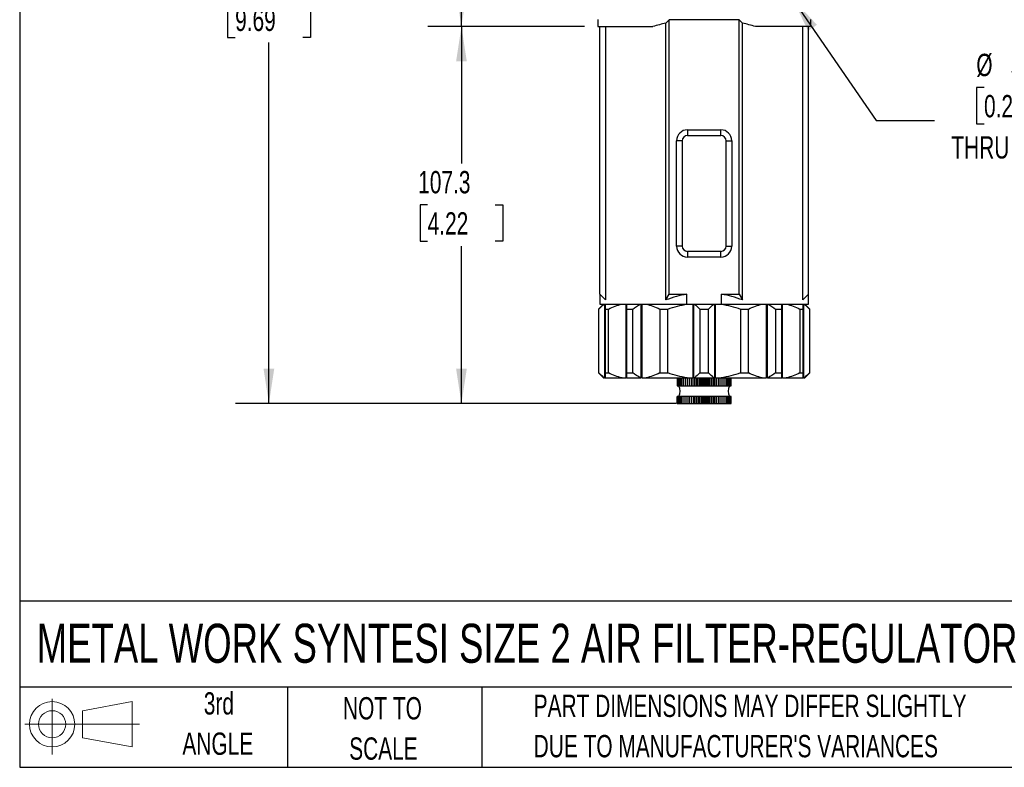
# Model space of a CAD drawing. Header units: millimetres. Extents: x 19 to 819, y 19 to 629.
# Tile 1 of 7: x 19 to 299, y 19 to 232. Entities that reach past the tile are written whole.
import ezdxf

# ---------------------------------------------------------------- set-up
doc = ezdxf.new("R2010")
doc.units = ezdxf.units.MM
doc.header["$LTSCALE"] = 3
doc.layers.add('DIMENSIONS', color=140, linetype='Continuous', lineweight=25)
doc.layers.add('TEXT', color=140, linetype='Continuous', lineweight=25)
doc.layers.add('SLD-DEFPOINTS', color=7, linetype='Continuous')
doc.styles.add('SLDTEXTSTYLE0', font='TXT', dxfattribs={"width": 0.7})
doc.dimstyles.new('SLDDIMSTYLE0', dxfattribs={"dimtxt": 6.474023, "dimasz": 9.906, "dimexe": 0, "dimexo": 0.0625, "dimgap": 1.618506, "dimtad": 0, "dimtih": 1, "dimtoh": 1, "dimrnd": 1e-09, "dimzin": 12, "dimdsep": 46, "dimtxsty": 'SLDTEXTSTYLE0', "dimsah": 1, "dimcen": 0.09, "dimadec": 0, "dimazin": 3, "dimtfac": 1, "dimtofl": 0, "dimtmove": 0, "dimatfit": 3, "dimfxl": 0, "dimfrac": 2, "dimtolj": 1, "dimtzin": 12, "dimarcsym": 0})
doc.dimstyles.new('SLDDIMSTYLE3', dxfattribs={"dimtxt": 6.474023, "dimasz": 9.906, "dimexe": 0, "dimexo": 0.0625, "dimgap": 1.618506, "dimtad": 0, "dimtih": 1, "dimtoh": 1, "dimrnd": 1e-09, "dimzin": 12, "dimdsep": 46, "dimtxsty": 'SLDTEXTSTYLE0', "dimsah": 1, "dimcen": 0, "dimadec": 0, "dimazin": 3, "dimtfac": 1, "dimtofl": 0, "dimtmove": 0, "dimatfit": 3, "dimfxl": 0, "dimfrac": 2, "dimtolj": 1, "dimtzin": 12, "dimarcsym": 0})

# ---------------------------------------------------------------- blocks, each defined once
blk = doc.blocks.new('Block11')
at = {"color": 7, "linetype": 'Continuous', "lineweight": 18}
for p, q in [((7.77, 15.93), (7.77, 0)), ((16.44, 12.5), (30.53, 15.1)), ((30.53, 15.1), (30.53, 2.19)), ((16.44, 4.79), (16.44, 12.5)), ((0, 8.65), (32.62, 8.65)), ((16.44, 4.79), (30.53, 2.19))]:
    blk.add_line(p, q, dxfattribs=at)
for radius in [6.45, 3.86]:
    blk.add_circle((7.77, 8.65), radius, dxfattribs=at)
blk = doc.blocks.new('Block12')
at = {"layer": 'SLD-DEFPOINTS'}
blk.add_blockref('Block11', (0, 0), dxfattribs=at)
blk = doc.blocks.new('SW_NOTE_0_2')
at = {"layer": 'TEXT', "color": 0, "char_height": 6.35, "attachment_point": 1, "style": 'SLDTEXTSTYLE0'}
for s, insert in [('PART DIMENSIONS MAY DIFFER SLIGHTLY', (0, 8.19)), ("DUE TO MANUFACTURER'S VARIANCES", (0, -3.28))]:
    blk.add_mtext(s, dxfattribs=dict(at, insert=insert))
blk = doc.blocks.new('SW_NOTE_0_3')
at = {"layer": 'TEXT', "color": 0, "char_height": 6.35, "attachment_point": 2, "style": 'SLDTEXTSTYLE0'}
for s, insert in [('NOT TO', (15.78, 8.19)), ('SCALE', (16.06, -3.28))]:
    blk.add_mtext(s, dxfattribs=dict(at, insert=insert))
blk = doc.blocks.new('SW_NOTE_0_4')
at = {"layer": 'TEXT', "color": 0, "char_height": 6.35, "attachment_point": 2, "style": 'SLDTEXTSTYLE0'}
for s, insert in [('3rd', (6.95, 8.19)), ('ANGLE', (6.65, -3.28))]:
    blk.add_mtext(s, dxfattribs=dict(at, insert=insert))
blk = doc.blocks.new('_D')
at = {"layer": 'DIMENSIONS'}
for p, q in [((179.62, 300.63), (135.27, 300.63)), ((144.79, 300.63), (144.79, 277.04)), ((135.17, 265.3), (133, 265.3)), ((133, 265.3), (133, 255.01)), ((154.41, 265.3), (156.59, 265.3)), ((156.59, 265.3), (156.59, 255.01)), ((133, 255.01), (135.17, 255.01)), ((144.79, 229.93), (144.79, 253.56)), ((156.59, 255.01), (154.41, 255.01)), ((179.82, 229.93), (135.27, 229.93))]:
    blk.add_line(p, q, dxfattribs=at)
for points in [[(144.79, 300.63), (143.27, 290.73), (146.32, 290.73)], [(144.79, 229.93), (146.32, 239.84), (143.27, 239.84)]]:
    blk.add_solid(points, dxfattribs=at)
at = {"layer": 'DIMENSIONS', "char_height": 6.35, "attachment_point": 1, "style": 'SLDTEXTSTYLE0'}
for s, insert in [('70.7', (135.17, 274.94)), ('2.78', (135.17, 263.2))]:
    blk.add_mtext(s, dxfattribs=dict(at, insert=insert))
blk = doc.blocks.new('_D_1')
at = {"layer": 'DIMENSIONS'}
for p, q in [((179.82, 229.93), (135.27, 229.93)), ((144.79, 229.93), (144.79, 190.92)), ((135.17, 179.18), (133, 179.18)), ((133, 179.18), (133, 168.89)), ((154.41, 179.18), (156.59, 179.18)), ((156.59, 179.18), (156.59, 168.89)), ((133, 168.89), (135.17, 168.89)), ((156.59, 168.89), (154.41, 168.89)), ((144.79, 122.63), (144.79, 167.44)), ((205.91, 122.63), (135.27, 122.63))]:
    blk.add_line(p, q, dxfattribs=at)
for points in [[(144.79, 229.93), (143.27, 220.03), (146.32, 220.03)], [(144.79, 122.63), (146.32, 132.54), (143.27, 132.54)]]:
    blk.add_solid(points, dxfattribs=at)
at = {"layer": 'DIMENSIONS', "char_height": 6.35, "attachment_point": 1, "style": 'SLDTEXTSTYLE0'}
for s, insert in [('107.3', (132.48, 188.82)), ('4.22', (135.17, 177.08))]:
    blk.add_mtext(s, dxfattribs=dict(at, insert=insert))
blk = doc.blocks.new('_D_2')
at = {"layer": 'DIMENSIONS'}
for p, q in [((207, 368.83), (80.46, 368.83)), ((89.99, 368.83), (89.99, 248.88)), ((80.37, 237.14), (78.2, 237.14)), ((78.2, 237.14), (78.2, 226.85)), ((99.61, 237.14), (101.78, 237.14)), ((101.78, 237.14), (101.78, 226.85)), ((78.2, 226.85), (80.37, 226.85)), ((89.99, 122.63), (89.99, 225.4)), ((101.78, 226.85), (99.61, 226.85)), ((202.68, 122.63), (80.46, 122.63))]:
    blk.add_line(p, q, dxfattribs=at)
for points in [[(89.99, 368.83), (88.46, 358.93), (91.51, 358.93)], [(89.99, 122.63), (91.51, 132.54), (88.46, 132.54)]]:
    blk.add_solid(points, dxfattribs=at)
at = {"layer": 'DIMENSIONS', "char_height": 6.35, "attachment_point": 1, "style": 'SLDTEXTSTYLE0'}
for s, insert in [('246.2', (77.68, 246.78)), ('9.69', (80.37, 235.04))]:
    blk.add_mtext(s, dxfattribs=dict(at, insert=insert))
blk = doc.blocks.new('_D_6')
at = {"layer": 'DIMENSIONS'}
for p, q in [((239.13, 237.75), (262.81, 203.17)), ((293.54, 212.57), (291.37, 212.57)), ((291.37, 212.57), (291.37, 202.28)), ((312.78, 212.57), (314.95, 212.57)), ((314.95, 212.57), (314.95, 202.28)), ((262.81, 203.17), (279.48, 203.17)), ((291.37, 202.28), (293.54, 202.28)), ((314.95, 202.28), (312.78, 202.28))]:
    blk.add_line(p, q, dxfattribs=at)
blk.add_solid([(239.13, 237.75), (243.47, 228.71), (245.98, 230.44)], dxfattribs=at)
at = {"layer": 'DIMENSIONS', "char_height": 6.35, "attachment_point": 1, "style": 'SLDTEXTSTYLE0'}
for s, insert in [('%%c', (291.35, 222.2)), ('5.3', (301.12, 222.2)), ('0.21', (293.54, 210.46)), ('THRU X2', (284.24, 198.73))]:
    blk.add_mtext(s, dxfattribs=dict(at, insert=insert))

msp = doc.modelspace()

# ---------------------------------------------------------------- linework, layer by layer
for p, q in [((183.631, 231.934), (183.631, 229.934)), ((183.631, 229.934), (199.306, 229.934)), ((184.181, 153.734), (184.181, 229.934)), ((185.811, 229.934), (185.811, 152.105)), ((203.956, 231.877), (203.015, 230.936)), ((203.015, 152.105), (203.015, 230.936)), ((223.806, 231.877), (203.956, 231.877)), ((203.956, 153.734), (203.956, 231.877)), ((224.747, 230.936), (223.806, 231.877)), ((223.806, 153.734), (223.806, 231.877)), ((224.747, 152.105), (224.747, 230.936)), ((244.131, 229.934), (228.456, 229.934)), ((241.951, 152.105), (241.951, 229.934)), ((243.581, 153.734), (243.581, 229.934)), ((244.131, 231.934), (244.131, 229.934)), ((209.131, 200.554), (218.631, 200.554)), ((209.131, 200.554), (209.131, 198.934)), ((218.631, 198.934), (218.631, 200.554)), ((206.011, 167.434), (206.011, 197.434)), ((207.631, 197.434), (206.011, 197.434)), ((207.631, 197.434), (207.631, 167.434)), ((209.131, 198.934), (218.631, 198.934)), ((220.131, 197.434), (221.751, 197.434)), ((220.131, 167.434), (220.131, 197.434)), ((221.751, 197.434), (221.751, 167.434)), ((207.631, 167.434), (206.011, 167.434)), ((209.131, 165.934), (209.131, 164.314)), ((218.631, 165.934), (209.131, 165.934)), ((218.631, 164.314), (218.631, 165.934)), ((220.131, 167.434), (221.751, 167.434)), ((218.631, 164.314), (209.131, 164.314)), ((184.181, 153.734), (184.181, 150.934)), ((184.181, 153.734), (185.811, 152.105)), ((203.015, 152.105), (203.956, 153.734)), ((203.956, 153.734), (208.99, 153.734)), ((208.99, 150.934), (208.99, 153.734)), ((218.772, 153.734), (223.806, 153.734)), ((218.772, 150.934), (218.772, 153.734)), ((223.806, 153.734), (224.747, 152.105)), ((241.951, 152.105), (243.581, 153.734)), ((243.581, 150.934), (243.581, 153.734)), ((185.245, 150.934), (183.831, 149.52)), ((183.831, 149.52), (183.831, 131.348)), ((183.831, 149.52), (183.857, 149.52)), ((183.857, 131.348), (183.857, 149.52)), ((184.181, 150.934), (208.99, 150.934)), ((185.51, 150.934), (185.51, 129.934)), ((185.657, 149.52), (186.63, 149.52)), ((185.657, 149.52), (185.657, 131.348)), ((186.63, 131.348), (186.63, 149.52)), ((191.62, 150.934), (191.62, 129.934)), ((191.767, 149.52), (191.767, 131.348)), ((191.767, 149.52), (193.535, 149.52)), ((193.535, 131.348), (193.535, 149.52)), ((195.873, 150.934), (195.873, 129.934)), ((196.227, 129.934), (196.227, 150.934)), ((201.218, 149.52), (201.218, 131.348)), ((201.218, 149.52), (203.566, 149.52)), ((203.566, 131.348), (203.566, 149.52)), ((208.99, 150.934), (218.772, 150.934)), ((210.624, 150.934), (210.624, 129.934)), ((210.978, 129.934), (210.978, 150.934)), ((212.631, 149.52), (212.631, 131.348)), ((212.631, 149.52), (215.131, 149.52)), ((215.131, 131.348), (215.131, 149.52)), ((216.784, 150.934), (216.784, 129.934)), ((217.139, 129.934), (217.139, 150.934)), ((218.772, 150.934), (243.581, 150.934)), ((224.197, 149.52), (224.197, 131.348)), ((224.197, 149.52), (226.544, 149.52)), ((226.544, 131.348), (226.544, 149.52)), ((231.535, 150.934), (231.535, 129.934)), ((231.889, 129.934), (231.889, 150.934)), ((234.227, 149.52), (235.995, 149.52)), ((234.227, 149.52), (234.227, 131.348)), ((235.995, 131.348), (235.995, 149.52)), ((236.142, 129.934), (236.142, 150.934)), ((241.133, 149.52), (241.133, 131.348)), ((241.133, 149.52), (242.105, 149.52)), ((242.105, 131.348), (242.105, 149.52)), ((242.252, 129.934), (242.252, 150.934)), ((243.931, 149.52), (242.517, 150.934)), ((243.905, 149.52), (243.905, 131.348)), ((243.905, 149.52), (243.931, 149.52)), ((243.931, 131.348), (243.931, 149.52)), ((183.831, 131.348), (185.245, 129.934)), ((183.831, 131.348), (183.857, 131.348)), ((185.245, 129.934), (185.38, 129.934)), ((185.38, 129.934), (185.51, 129.934)), ((185.657, 129.934), (185.51, 129.934)), ((185.657, 131.348), (186.63, 131.348)), ((185.657, 129.934), (190.502, 129.934)), ((190.502, 129.934), (191.62, 129.934)), ((191.767, 129.934), (191.62, 129.934)), ((191.767, 131.348), (193.535, 131.348)), ((191.767, 129.934), (195.688, 129.934)), ((195.688, 129.934), (195.873, 129.934)), ((196.227, 129.934), (195.873, 129.934)), ((196.227, 129.934), (197.345, 129.934)), ((197.345, 129.934), (209.042, 129.934)), ((201.218, 131.348), (203.566, 131.348)), ((206.241, 129.934), (206.241, 127.634)), ((206.242, 129.934), (206.242, 127.634)), ((206.324, 129.934), (206.324, 127.634)), ((206.327, 129.934), (206.327, 127.634)), ((206.489, 129.934), (206.489, 127.634)), ((206.494, 129.934), (206.494, 127.634)), ((206.735, 129.934), (206.735, 127.634)), ((206.743, 129.934), (206.743, 127.634)), ((207.06, 129.934), (207.06, 127.634)), ((207.07, 129.934), (207.07, 127.634)), ((207.46, 129.934), (207.46, 127.634)), ((207.471, 129.934), (207.471, 127.634)), ((207.929, 129.934), (207.929, 127.634)), ((207.942, 129.934), (207.942, 127.634)), ((208.464, 129.934), (208.464, 127.634)), ((208.479, 129.934), (208.479, 127.634)), ((209.03, 129.934), (209.03, 127.634)), ((209.042, 129.934), (210.624, 129.934)), ((209.059, 129.934), (209.059, 127.634)), ((209.075, 129.934), (209.075, 127.634)), ((209.62, 129.934), (209.62, 127.634)), ((209.706, 129.934), (209.706, 127.634)), ((209.723, 129.934), (209.723, 127.634)), ((210.256, 129.934), (210.256, 127.634)), ((210.399, 129.934), (210.399, 127.634)), ((210.417, 129.934), (210.417, 127.634)), ((210.978, 129.934), (210.624, 129.934)), ((210.932, 129.934), (210.932, 127.634)), ((210.978, 129.934), (211.108, 129.934)), ((211.108, 129.934), (216.654, 129.934)), ((211.13, 129.934), (211.13, 127.634)), ((211.149, 129.934), (211.149, 127.634)), ((211.641, 129.934), (211.641, 127.634)), ((211.891, 129.934), (211.891, 127.634)), ((211.911, 129.934), (211.911, 127.634)), ((212.374, 129.934), (212.374, 127.634)), ((212.631, 131.348), (215.131, 131.348)), ((212.674, 129.934), (212.674, 127.634)), ((212.695, 129.934), (212.695, 127.634)), ((213.123, 127.634), (213.123, 129.934)), ((213.47, 127.634), (213.47, 129.934)), ((213.491, 127.634), (213.491, 129.934)), ((213.881, 127.634), (213.881, 129.934)), ((214.271, 127.634), (214.271, 129.934)), ((214.292, 127.634), (214.292, 129.934)), ((214.639, 127.634), (214.639, 129.934)), ((215.068, 127.634), (215.068, 129.934)), ((215.088, 127.634), (215.088, 129.934)), ((215.388, 127.634), (215.388, 129.934)), ((215.851, 127.634), (215.851, 129.934)), ((215.871, 127.634), (215.871, 129.934)), ((216.121, 127.634), (216.121, 129.934)), ((216.613, 127.634), (216.613, 129.934)), ((216.632, 127.634), (216.632, 129.934)), ((216.654, 129.934), (216.784, 129.934)), ((217.139, 129.934), (216.784, 129.934)), ((216.83, 127.634), (216.83, 129.934)), ((217.139, 129.934), (218.72, 129.934)), ((217.345, 127.634), (217.345, 129.934)), ((217.363, 127.634), (217.363, 129.934)), ((217.506, 127.634), (217.506, 129.934)), ((218.039, 127.634), (218.039, 129.934)), ((218.056, 127.634), (218.056, 129.934)), ((218.142, 127.634), (218.142, 129.934)), ((218.687, 127.634), (218.687, 129.934)), ((218.703, 127.634), (218.703, 129.934)), ((218.72, 129.934), (230.417, 129.934)), ((218.732, 127.634), (218.732, 129.934)), ((219.283, 127.634), (219.283, 129.934)), ((219.298, 127.634), (219.298, 129.934)), ((219.82, 127.634), (219.82, 129.934)), ((219.833, 127.634), (219.833, 129.934)), ((220.291, 127.634), (220.291, 129.934)), ((220.302, 127.634), (220.302, 129.934)), ((220.693, 127.634), (220.693, 129.934)), ((220.702, 127.634), (220.702, 129.934)), ((221.019, 127.634), (221.019, 129.934)), ((221.027, 127.634), (221.027, 129.934)), ((221.268, 127.634), (221.268, 129.934)), ((221.273, 127.634), (221.273, 129.934)), ((221.435, 127.634), (221.435, 129.934)), ((221.438, 127.634), (221.438, 129.934)), ((221.52, 127.634), (221.52, 129.934)), ((221.521, 127.634), (221.521, 129.934)), ((224.197, 131.348), (226.544, 131.348)), ((230.417, 129.934), (231.535, 129.934)), ((231.889, 129.934), (231.535, 129.934)), ((231.889, 129.934), (232.074, 129.934)), ((232.074, 129.934), (235.995, 129.934)), ((234.227, 131.348), (235.995, 131.348)), ((236.142, 129.934), (235.995, 129.934)), ((236.142, 129.934), (237.26, 129.934)), ((237.26, 129.934), (242.105, 129.934)), ((241.133, 131.348), (242.105, 131.348)), ((242.252, 129.934), (242.105, 129.934)), ((242.252, 129.934), (242.382, 129.934)), ((242.382, 129.934), (242.517, 129.934)), ((242.517, 129.934), (243.931, 131.348)), ((243.905, 131.348), (243.931, 131.348)), ((206.241, 127.634), (206.242, 127.634)), ((206.242, 127.634), (206.324, 127.634)), ((206.324, 127.634), (206.327, 127.634)), ((206.327, 127.634), (206.489, 127.634)), ((206.489, 127.634), (206.494, 127.634)), ((206.494, 127.634), (206.735, 127.634)), ((206.735, 127.634), (206.743, 127.634)), ((206.743, 127.634), (207.06, 127.634)), ((207.06, 127.634), (207.07, 127.634)), ((207.07, 127.634), (207.46, 127.634)), ((207.46, 127.634), (207.471, 127.634)), ((207.471, 127.634), (207.929, 127.634)), ((207.929, 127.634), (207.942, 127.634)), ((207.942, 127.634), (208.464, 127.634)), ((208.464, 127.634), (208.479, 127.634)), ((208.479, 127.634), (209.03, 127.634)), ((209.03, 127.634), (209.059, 127.634)), ((209.059, 127.634), (209.075, 127.634)), ((209.075, 127.634), (209.62, 127.634)), ((209.62, 127.634), (209.706, 127.634)), ((209.706, 127.634), (209.723, 127.634)), ((209.723, 127.634), (210.256, 127.634)), ((210.256, 127.634), (210.399, 127.634)), ((210.399, 127.634), (210.417, 127.634)), ((210.417, 127.634), (210.932, 127.634)), ((210.932, 127.634), (211.13, 127.634)), ((211.13, 127.634), (211.149, 127.634)), ((211.149, 127.634), (211.641, 127.634)), ((211.641, 127.634), (211.891, 127.634)), ((211.891, 127.634), (211.911, 127.634)), ((211.911, 127.634), (212.374, 127.634)), ((212.374, 127.634), (212.674, 127.634)), ((212.674, 127.634), (212.695, 127.634)), ((212.695, 127.634), (213.123, 127.634)), ((213.123, 127.634), (213.47, 127.634)), ((213.47, 127.634), (213.491, 127.634)), ((213.491, 127.634), (213.881, 127.634)), ((213.881, 127.634), (214.271, 127.634)), ((214.271, 127.634), (214.292, 127.634)), ((214.292, 127.634), (214.639, 127.634)), ((214.639, 127.634), (215.068, 127.634)), ((215.068, 127.634), (215.088, 127.634)), ((215.088, 127.634), (215.388, 127.634)), ((215.388, 127.634), (215.851, 127.634)), ((215.851, 127.634), (215.871, 127.634)), ((215.871, 127.634), (216.121, 127.634)), ((216.121, 127.634), (216.613, 127.634)), ((216.613, 127.634), (216.632, 127.634)), ((216.632, 127.634), (216.83, 127.634)), ((216.83, 127.634), (217.345, 127.634)), ((217.345, 127.634), (217.363, 127.634)), ((217.363, 127.634), (217.506, 127.634)), ((217.506, 127.634), (218.039, 127.634)), ((218.039, 127.634), (218.056, 127.634)), ((218.056, 127.634), (218.142, 127.634)), ((218.142, 127.634), (218.687, 127.634)), ((218.687, 127.634), (218.703, 127.634)), ((218.703, 127.634), (218.732, 127.634)), ((218.732, 127.634), (219.283, 127.634)), ((219.283, 127.634), (219.298, 127.634)), ((219.298, 127.634), (219.82, 127.634)), ((219.82, 127.634), (219.833, 127.634)), ((219.833, 127.634), (220.291, 127.634)), ((220.291, 127.634), (220.302, 127.634)), ((220.302, 127.634), (220.693, 127.634)), ((220.693, 127.634), (220.702, 127.634)), ((220.702, 127.634), (221.019, 127.634)), ((221.019, 127.634), (221.027, 127.634)), ((221.027, 127.634), (221.268, 127.634)), ((221.268, 127.634), (221.273, 127.634)), ((221.273, 127.634), (221.435, 127.634)), ((221.435, 127.634), (221.438, 127.634)), ((221.438, 127.634), (221.52, 127.634)), ((221.52, 127.634), (221.521, 127.634)), ((206.241, 124.634), (206.241, 122.634)), ((206.242, 124.634), (206.241, 124.634)), ((206.242, 122.634), (206.242, 124.634)), ((206.324, 124.634), (206.242, 124.634)), ((206.324, 122.634), (206.324, 124.634)), ((206.327, 124.634), (206.324, 124.634)), ((206.327, 122.634), (206.327, 124.634)), ((206.489, 124.634), (206.327, 124.634)), ((206.489, 122.634), (206.489, 124.634)), ((206.494, 124.634), (206.489, 124.634)), ((206.494, 122.634), (206.494, 124.634)), ((206.735, 124.634), (206.494, 124.634)), ((206.735, 122.634), (206.735, 124.634)), ((206.743, 124.634), (206.735, 124.634)), ((206.743, 122.634), (206.743, 124.634)), ((207.06, 124.634), (206.743, 124.634)), ((207.06, 122.634), (207.06, 124.634)), ((207.07, 124.634), (207.06, 124.634)), ((207.07, 122.634), (207.07, 124.634)), ((207.46, 124.634), (207.07, 124.634)), ((207.46, 122.634), (207.46, 124.634)), ((207.471, 124.634), (207.46, 124.634)), ((207.471, 122.634), (207.471, 124.634)), ((207.929, 124.634), (207.471, 124.634)), ((207.929, 122.634), (207.929, 124.634)), ((207.942, 124.634), (207.929, 124.634)), ((207.942, 122.634), (207.942, 124.634)), ((208.464, 124.634), (207.942, 124.634)), ((208.464, 122.634), (208.464, 124.634)), ((208.479, 124.634), (208.464, 124.634)), ((208.479, 122.634), (208.479, 124.634)), ((209.03, 124.634), (208.479, 124.634)), ((209.03, 122.634), (209.03, 124.634)), ((209.059, 124.634), (209.03, 124.634)), ((209.059, 122.634), (209.059, 124.634)), ((209.075, 124.634), (209.059, 124.634)), ((209.075, 122.634), (209.075, 124.634)), ((209.62, 124.634), (209.075, 124.634)), ((209.62, 122.634), (209.62, 124.634)), ((209.706, 124.634), (209.62, 124.634)), ((209.706, 122.634), (209.706, 124.634)), ((209.723, 124.634), (209.706, 124.634)), ((209.723, 122.634), (209.723, 124.634)), ((210.256, 124.634), (209.723, 124.634)), ((210.256, 122.634), (210.256, 124.634)), ((210.399, 124.634), (210.256, 124.634)), ((210.399, 122.634), (210.399, 124.634)), ((210.417, 124.634), (210.399, 124.634)), ((210.417, 122.634), (210.417, 124.634)), ((210.932, 124.634), (210.417, 124.634)), ((210.932, 122.634), (210.932, 124.634)), ((211.13, 124.634), (210.932, 124.634)), ((211.13, 122.634), (211.13, 124.634)), ((211.149, 124.634), (211.13, 124.634)), ((211.149, 122.634), (211.149, 124.634)), ((211.641, 124.634), (211.149, 124.634)), ((211.641, 122.634), (211.641, 124.634)), ((211.891, 124.634), (211.641, 124.634)), ((211.891, 122.634), (211.891, 124.634)), ((211.911, 124.634), (211.891, 124.634)), ((211.911, 122.634), (211.911, 124.634)), ((212.374, 124.634), (211.911, 124.634)), ((212.374, 122.634), (212.374, 124.634)), ((212.674, 124.634), (212.374, 124.634)), ((212.674, 122.634), (212.674, 124.634)), ((212.695, 124.634), (212.674, 124.634)), ((212.695, 122.634), (212.695, 124.634)), ((213.123, 124.634), (212.695, 124.634)), ((213.123, 122.634), (213.123, 124.634)), ((213.47, 124.634), (213.123, 124.634)), ((213.47, 122.634), (213.47, 124.634)), ((213.491, 124.634), (213.47, 124.634)), ((213.491, 122.634), (213.491, 124.634)), ((213.881, 124.634), (213.491, 124.634)), ((213.881, 122.634), (213.881, 124.634)), ((214.271, 124.634), (213.881, 124.634)), ((214.271, 122.634), (214.271, 124.634)), ((214.292, 124.634), (214.271, 124.634)), ((214.292, 122.634), (214.292, 124.634)), ((214.639, 124.634), (214.292, 124.634)), ((214.639, 122.634), (214.639, 124.634)), ((215.068, 124.634), (214.639, 124.634)), ((215.068, 122.634), (215.068, 124.634)), ((215.088, 124.634), (215.068, 124.634)), ((215.088, 122.634), (215.088, 124.634)), ((215.388, 124.634), (215.088, 124.634)), ((215.388, 122.634), (215.388, 124.634)), ((215.851, 124.634), (215.388, 124.634)), ((215.851, 122.634), (215.851, 124.634)), ((215.871, 124.634), (215.851, 124.634)), ((215.871, 122.634), (215.871, 124.634)), ((216.121, 124.634), (215.871, 124.634)), ((216.121, 122.634), (216.121, 124.634)), ((216.613, 124.634), (216.121, 124.634)), ((216.613, 122.634), (216.613, 124.634)), ((216.632, 124.634), (216.613, 124.634)), ((216.632, 122.634), (216.632, 124.634)), ((216.83, 124.634), (216.632, 124.634)), ((216.83, 122.634), (216.83, 124.634)), ((217.345, 124.634), (216.83, 124.634)), ((217.345, 122.634), (217.345, 124.634)), ((217.363, 124.634), (217.345, 124.634)), ((217.363, 122.634), (217.363, 124.634)), ((217.506, 124.634), (217.363, 124.634)), ((217.506, 122.634), (217.506, 124.634)), ((218.039, 124.634), (217.506, 124.634)), ((218.039, 122.634), (218.039, 124.634)), ((218.056, 124.634), (218.039, 124.634)), ((218.056, 122.634), (218.056, 124.634)), ((218.142, 124.634), (218.056, 124.634)), ((218.142, 122.634), (218.142, 124.634)), ((218.687, 124.634), (218.142, 124.634)), ((218.687, 122.634), (218.687, 124.634)), ((218.703, 124.634), (218.687, 124.634)), ((218.703, 122.634), (218.703, 124.634)), ((218.732, 124.634), (218.703, 124.634)), ((218.732, 122.634), (218.732, 124.634)), ((219.283, 124.634), (218.732, 124.634)), ((219.283, 122.634), (219.283, 124.634)), ((219.298, 124.634), (219.283, 124.634)), ((219.298, 122.634), (219.298, 124.634)), ((219.82, 124.634), (219.298, 124.634)), ((219.82, 122.634), (219.82, 124.634)), ((219.833, 124.634), (219.82, 124.634)), ((219.833, 122.634), (219.833, 124.634)), ((220.291, 124.634), (219.833, 124.634)), ((220.291, 122.634), (220.291, 124.634)), ((220.302, 124.634), (220.291, 124.634)), ((220.302, 122.634), (220.302, 124.634)), ((220.693, 124.634), (220.302, 124.634)), ((220.693, 122.634), (220.693, 124.634)), ((220.702, 124.634), (220.693, 124.634)), ((220.702, 122.634), (220.702, 124.634)), ((221.019, 124.634), (220.702, 124.634)), ((221.019, 122.634), (221.019, 124.634)), ((221.027, 124.634), (221.019, 124.634)), ((221.027, 122.634), (221.027, 124.634)), ((221.268, 124.634), (221.027, 124.634)), ((221.268, 122.634), (221.268, 124.634)), ((221.273, 124.634), (221.268, 124.634)), ((221.273, 122.634), (221.273, 124.634)), ((221.435, 124.634), (221.273, 124.634)), ((221.435, 122.634), (221.435, 124.634)), ((221.438, 124.634), (221.435, 124.634)), ((221.438, 122.634), (221.438, 124.634)), ((221.52, 124.634), (221.438, 124.634)), ((221.52, 122.634), (221.52, 124.634)), ((221.521, 124.634), (221.52, 124.634)), ((221.521, 122.634), (221.521, 124.634)), ((206.241, 122.634), (206.242, 122.634)), ((206.242, 122.634), (206.324, 122.634)), ((206.324, 122.634), (206.327, 122.634)), ((206.327, 122.634), (206.489, 122.634)), ((206.489, 122.634), (206.494, 122.634)), ((206.494, 122.634), (206.735, 122.634)), ((206.735, 122.634), (206.743, 122.634)), ((206.743, 122.634), (207.06, 122.634)), ((207.06, 122.634), (207.07, 122.634)), ((207.07, 122.634), (207.46, 122.634)), ((207.46, 122.634), (207.471, 122.634)), ((207.471, 122.634), (207.929, 122.634)), ((207.929, 122.634), (207.942, 122.634)), ((207.942, 122.634), (208.464, 122.634)), ((208.464, 122.634), (208.479, 122.634)), ((208.479, 122.634), (209.03, 122.634)), ((209.03, 122.634), (209.059, 122.634)), ((209.059, 122.634), (209.075, 122.634)), ((209.075, 122.634), (209.62, 122.634)), ((209.62, 122.634), (209.706, 122.634)), ((209.706, 122.634), (209.723, 122.634)), ((209.723, 122.634), (210.256, 122.634)), ((210.256, 122.634), (210.399, 122.634)), ((210.399, 122.634), (210.417, 122.634)), ((210.417, 122.634), (210.932, 122.634)), ((210.932, 122.634), (211.13, 122.634)), ((211.13, 122.634), (211.149, 122.634)), ((211.149, 122.634), (211.641, 122.634)), ((211.641, 122.634), (211.891, 122.634)), ((211.891, 122.634), (211.911, 122.634)), ((211.911, 122.634), (212.374, 122.634)), ((212.374, 122.634), (212.674, 122.634)), ((212.674, 122.634), (212.695, 122.634)), ((212.695, 122.634), (213.123, 122.634)), ((213.123, 122.634), (213.47, 122.634)), ((213.47, 122.634), (213.491, 122.634)), ((213.491, 122.634), (213.881, 122.634)), ((213.881, 122.634), (214.271, 122.634)), ((214.271, 122.634), (214.292, 122.634)), ((214.292, 122.634), (214.639, 122.634)), ((214.639, 122.634), (215.068, 122.634)), ((215.068, 122.634), (215.088, 122.634)), ((215.088, 122.634), (215.388, 122.634)), ((215.388, 122.634), (215.851, 122.634)), ((215.851, 122.634), (215.871, 122.634)), ((215.871, 122.634), (216.121, 122.634)), ((216.121, 122.634), (216.613, 122.634)), ((216.613, 122.634), (216.632, 122.634)), ((216.632, 122.634), (216.83, 122.634)), ((216.83, 122.634), (217.345, 122.634)), ((217.345, 122.634), (217.363, 122.634)), ((217.363, 122.634), (217.506, 122.634)), ((217.506, 122.634), (218.039, 122.634)), ((218.039, 122.634), (218.056, 122.634)), ((218.056, 122.634), (218.142, 122.634)), ((218.142, 122.634), (218.687, 122.634)), ((218.687, 122.634), (218.703, 122.634)), ((218.703, 122.634), (218.732, 122.634)), ((218.732, 122.634), (219.283, 122.634)), ((219.283, 122.634), (219.298, 122.634)), ((219.298, 122.634), (219.82, 122.634)), ((219.82, 122.634), (219.833, 122.634)), ((219.833, 122.634), (220.291, 122.634)), ((220.291, 122.634), (220.302, 122.634)), ((220.302, 122.634), (220.693, 122.634)), ((220.693, 122.634), (220.702, 122.634)), ((220.702, 122.634), (221.019, 122.634)), ((221.019, 122.634), (221.027, 122.634)), ((221.027, 122.634), (221.268, 122.634)), ((221.268, 122.634), (221.273, 122.634)), ((221.273, 122.634), (221.435, 122.634)), ((221.435, 122.634), (221.438, 122.634)), ((221.438, 122.634), (221.52, 122.634)), ((221.52, 122.634), (221.521, 122.634))]:
    msp.add_line(p, q)
for centre, radius, start, end in [((209.131, 197.434), 3.12, 90, 180), ((218.631, 197.434), 3.12, 0, 90), ((209.131, 197.434), 1.5, 90, 180), ((218.631, 197.434), 1.5, 0, 90), ((209.131, 167.434), 3.12, 180, 270), ((209.131, 167.434), 1.5, 180, 270), ((218.631, 167.434), 3.12, 270, 0), ((218.631, 167.434), 1.5, 270, 0), ((213.881, 124.034), 30.1, 99.35118, 111.16122), ((213.881, 124.034), 30.1, 68.83878, 80.64882), ((204.019, 126.134), 3.012, 330.13717, 29.86283), ((223.744, 126.134), 3.013, 150.13717, 209.86283)]:
    msp.add_arc(centre, radius, start, end)
for start_param, end_param in [(1.9401293, 2.0762667), (1.0653259, 1.2014633)]:
    msp.add_ellipse((213.881, 214.729), major_axis=(30.1, 0), ratio=0.5773503, start_param=start_param, end_param=end_param)
for points in [[(183.857, 149.52), (184.36, 150.002), (184.867, 150.474), (185.38, 150.934)], [(185.657, 150.934), (185.657, 150.619), (185.657, 150.134), (185.657, 149.52)], [(186.63, 149.52), (187.894, 150.134), (189.183, 150.619), (190.502, 150.934)], [(191.767, 150.934), (191.767, 150.474), (191.767, 150.002), (191.767, 149.52)], [(193.535, 149.52), (194.246, 150.002), (194.963, 150.474), (195.688, 150.934)], [(197.345, 150.934), (198.665, 150.619), (199.953, 150.134), (201.218, 149.52)], [(203.566, 149.52), (205.354, 150.134), (207.176, 150.619), (209.042, 150.934)], [(211.108, 150.934), (211.621, 150.474), (212.128, 150.002), (212.631, 149.52)], [(215.131, 149.52), (215.634, 150.002), (216.141, 150.474), (216.654, 150.934)], [(218.72, 150.934), (220.586, 150.619), (222.408, 150.134), (224.197, 149.52)], [(226.544, 149.52), (227.809, 150.134), (229.097, 150.619), (230.417, 150.934)], [(232.074, 150.934), (232.799, 150.474), (233.516, 150.002), (234.227, 149.52)], [(235.995, 149.52), (235.995, 150.002), (235.995, 150.474), (235.995, 150.934)], [(237.26, 150.934), (238.579, 150.619), (239.868, 150.134), (241.133, 149.52)], [(242.105, 149.52), (242.105, 150.134), (242.105, 150.619), (242.105, 150.934)], [(242.382, 150.934), (242.895, 150.474), (243.402, 150.002), (243.905, 149.52)], [(185.38, 129.934), (184.867, 130.395), (184.36, 130.867), (183.857, 131.348)], [(185.657, 131.348), (185.657, 130.734), (185.657, 130.25), (185.657, 129.934)], [(190.502, 129.934), (189.183, 130.25), (187.894, 130.734), (186.63, 131.348)], [(191.767, 131.348), (191.767, 130.867), (191.767, 130.395), (191.767, 129.934)], [(195.688, 129.934), (194.963, 130.395), (194.246, 130.867), (193.535, 131.348)], [(201.218, 131.348), (199.953, 130.734), (198.665, 130.25), (197.345, 129.934)], [(209.042, 129.934), (207.176, 130.25), (205.354, 130.734), (203.566, 131.348)], [(212.631, 131.348), (212.128, 130.867), (211.621, 130.395), (211.108, 129.934)], [(216.654, 129.934), (216.141, 130.395), (215.634, 130.867), (215.131, 131.348)], [(224.197, 131.348), (222.408, 130.734), (220.586, 130.25), (218.72, 129.934)], [(230.417, 129.934), (229.097, 130.25), (227.809, 130.734), (226.544, 131.348)], [(234.227, 131.348), (233.516, 130.867), (232.799, 130.395), (232.074, 129.934)], [(235.995, 129.934), (235.995, 130.395), (235.995, 130.867), (235.995, 131.348)], [(241.133, 131.348), (239.868, 130.734), (238.579, 130.25), (237.26, 129.934)], [(242.105, 129.934), (242.105, 130.25), (242.105, 130.734), (242.105, 131.348)], [(243.905, 131.348), (243.402, 130.867), (242.895, 130.395), (242.382, 129.934)]]:
    msp.add_open_spline(points, degree=3)
at = {"layer": 'TEXT'}
for p, q in [((19.05, 628.65), (19.05, 19.05)), ((819.15, 66.378), (19.05, 66.378)), ((819.15, 41.91), (19.05, 41.91)), ((95.25, 41.91), (95.25, 19.05)), ((150.635, 41.91), (150.635, 19.05)), ((19.05, 19.05), (819.15, 19.05))]:
    msp.add_line(p, q, dxfattribs=at)

# ---------------------------------------------------------------- block references
at = {"layer": 'SLD-DEFPOINTS'}
msp.add_blockref('Block12', (20.514, 22.662), dxfattribs=at)
at = {"layer": 'TEXT'}
for name, p in [('SW_NOTE_0_4', (68.795, 32.238)), ('SW_NOTE_0_2', (165.358, 31.535)), ('SW_NOTE_0_3', (106.529, 30.841))]:
    msp.add_blockref(name, p, dxfattribs=at)

# ---------------------------------------------------------------- texts
at = {"layer": 'TEXT', "insert": (23.897, 59.924), "char_height": 11.1125, "attachment_point": 1, "style": 'SLDTEXTSTYLE0'}
msp.add_mtext('METAL WORK SYNTESI SIZE 2 AIR FILTER-REGULATOR', dxfattribs=at)

# ---------------------------------------------------------------- dimensions: what is measured, and where the dimension line sits
at = {"layer": 'DIMENSIONS'}
for base, p1, p2, picture, middle in [((89.989, 368.834), (206.494, 122.634), (210.809, 368.834), '_D_2', (89.989, 237.143)), ((144.794, 300.634), (183.631, 229.934), (183.431, 300.634), '_D', (144.794, 265.3)), ((144.794, 122.634), (183.631, 229.934), (209.723, 122.634), '_D_1', (144.794, 179.184))]:
    dim = msp.add_linear_dim(base=base, p1=p1, p2=p2, angle=90, dimstyle='SLDDIMSTYLE0', dxfattribs=at)
    dim.commit()
    dim.dimension.update_dxf_attribs({"geometry": picture, "text_midpoint": middle, "dimtype": 160})
dim = msp.add_diameter_dim_2p(p1=(236.134, 242.121), p2=(239.128, 237.748), text='<>\\PTHRU X2', dimstyle='SLDDIMSTYLE3', dxfattribs=at)
dim.commit()
dim.dimension.update_dxf_attribs({"geometry": '_D_6', "text_midpoint": (303.159, 207.423), "dimtype": 163})

doc.saveas('drawing.dxf')
